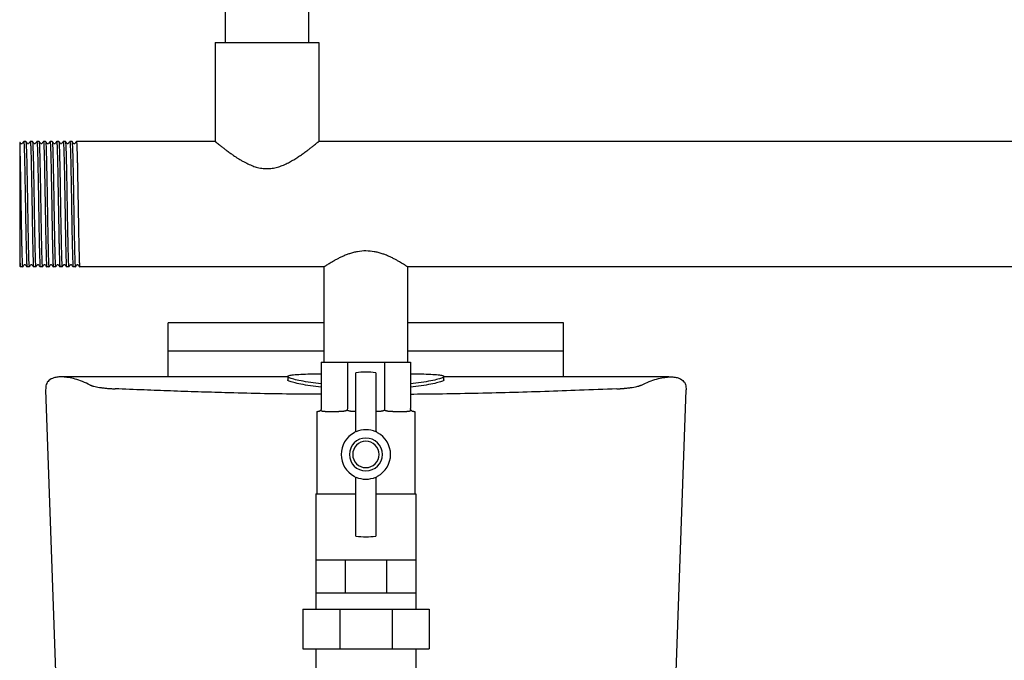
# Model space of a CAD drawing. Header units: millimetres. Extents: x 12 to 1950, y 8 to 888.
# Tile 4 of 8: x 1110 to 1409, y 260 to 454. Entities that reach past the tile are written whole.
import ezdxf

# ---------------------------------------------------------------- set-up
doc = ezdxf.new("R2010")
doc.units = ezdxf.units.MM

msp = doc.modelspace()

# ---------------------------------------------------------------- linework, layer by layer
at = {"color": 7, "linetype": 'Continuous', "lineweight": 25}
for p, q in [((1172.41, 461.26), (1172.41, 447.31)), ((1197.81, 447.31), (1197.81, 461.26)), ((1169.41, 447.31), (1169.41, 417.31)), ((1169.41, 447.31), (1200.81, 447.31)), ((1200.81, 447.31), (1200.81, 417.31)), ((1111.28, 417.3), (1111.29, 417.31)), ((1111.94, 417.3), (1111.29, 417.31)), ((1113.28, 417.3), (1113.29, 417.31)), ((1113.94, 417.3), (1113.29, 417.31)), ((1115.28, 417.3), (1115.29, 417.31)), ((1115.95, 417.3), (1115.29, 417.31)), ((1117.28, 417.3), (1117.29, 417.31)), ((1117.95, 417.3), (1117.29, 417.31)), ((1119.28, 417.3), (1119.29, 417.31)), ((1119.94, 417.3), (1119.29, 417.31)), ((1121.28, 417.3), (1121.29, 417.31)), ((1121.94, 417.3), (1121.29, 417.31)), ((1123.28, 417.3), (1123.29, 417.31)), ((1123.95, 417.3), (1123.29, 417.31)), ((1125.28, 417.3), (1125.29, 417.31)), ((1125.95, 417.3), (1125.29, 417.31)), ((1127.28, 417.3), (1127.29, 417.31)), ((1169.41, 417.31), (1127.29, 417.31)), ((1469.41, 417.31), (1200.81, 417.31)), ((1110.11, 414.51), (1110.11, 382)), ((1110.07, 379.48), (1110.28, 379.21)), ((1110.94, 379.21), (1110.28, 379.21)), ((1110.94, 379.21), (1110.95, 379.21)), ((1112.94, 379.21), (1112.29, 379.21)), ((1112.94, 379.21), (1112.94, 379.21)), ((1114.94, 379.21), (1114.29, 379.21)), ((1114.94, 379.21), (1114.94, 379.21)), ((1116.94, 379.21), (1116.29, 379.21)), ((1116.94, 379.21), (1116.95, 379.21)), ((1118.94, 379.21), (1118.29, 379.21)), ((1118.94, 379.21), (1118.95, 379.21)), ((1120.94, 379.21), (1120.29, 379.21)), ((1120.94, 379.21), (1120.94, 379.21)), ((1122.94, 379.21), (1122.29, 379.21)), ((1122.94, 379.21), (1122.94, 379.21)), ((1124.94, 379.21), (1124.29, 379.21)), ((1124.94, 379.21), (1124.95, 379.21)), ((1126.94, 379.21), (1126.29, 379.21)), ((1126.94, 379.21), (1126.95, 379.21)), ((1202.41, 379.21), (1128.29, 379.21)), ((1202.41, 350.26), (1202.41, 379.21)), ((1502.41, 379.21), (1227.81, 379.21)), ((1227.81, 350.26), (1227.81, 379.21)), ((1202.41, 362.26), (1155.11, 362.26)), ((1155.11, 353.7), (1155.11, 362.26)), ((1275.11, 362.26), (1227.81, 362.26)), ((1275.11, 353.7), (1275.11, 362.26)), ((1155.11, 353.7), (1202.41, 353.7)), ((1227.81, 353.7), (1275.11, 353.7)), ((1201.57, 350.26), (1209.5, 350.26)), ((1201.57, 350.26), (1201.57, 336.26)), ((1209.5, 350.26), (1209.5, 336.26)), ((1209.5, 350.26), (1220.72, 350.26)), ((1220.72, 350.26), (1228.66, 350.26)), ((1220.72, 350.26), (1220.72, 336.26)), ((1228.66, 350.26), (1228.66, 336.26)), ((1212.11, 329.13), (1212.11, 347.07)), ((1218.11, 347.07), (1218.11, 329.13)), ((1191.43, 345.79), (1123.19, 345.79)), ((1191.43, 345.94), (1191.43, 344.94)), ((1238.8, 344.94), (1238.8, 345.94)), ((1307.03, 345.79), (1238.8, 345.79)), ((1117.94, 341.91), (1120.91, 256.26)), ((1309.31, 256.26), (1312.28, 341.91)), ((1200.27, 335.26), (1200.27, 310.26)), ((1200.27, 335.26), (1200.57, 335.26)), ((1202.73, 335.26), (1206.93, 335.26)), ((1223.3, 335.26), (1227.5, 335.26)), ((1229.66, 335.26), (1229.96, 335.26)), ((1229.96, 335.26), (1229.96, 310.26)), ((1212.11, 297.44), (1212.11, 315.38)), ((1218.11, 315.38), (1218.11, 297.44)), ((1199.97, 310.26), (1199.97, 290.26)), ((1199.97, 310.26), (1212.11, 310.26)), ((1218.11, 310.26), (1230.26, 310.26)), ((1230.26, 310.26), (1230.26, 290.26)), ((1199.97, 290.26), (1199.97, 280.26)), ((1199.97, 290.26), (1204.4, 290.26)), ((1204.4, 290.26), (1208.84, 290.26)), ((1208.84, 290.26), (1208.84, 280.26)), ((1208.84, 290.26), (1215.11, 290.26)), ((1215.11, 290.26), (1221.39, 290.26)), ((1221.39, 290.26), (1221.39, 280.26)), ((1221.39, 290.26), (1225.82, 290.26)), ((1225.82, 290.26), (1230.26, 290.26)), ((1230.26, 290.26), (1230.26, 280.26)), ((1199.97, 280.26), (1204.4, 280.26)), ((1199.97, 280.26), (1199.97, 275.26)), ((1204.4, 280.26), (1208.84, 280.26)), ((1208.84, 280.26), (1215.11, 280.26)), ((1215.11, 280.26), (1221.39, 280.26)), ((1221.39, 280.26), (1225.82, 280.26)), ((1225.82, 280.26), (1230.26, 280.26)), ((1230.26, 280.26), (1230.26, 275.26)), ((1195.94, 275.26), (1195.94, 263.26)), ((1195.94, 275.26), (1207.17, 275.26)), ((1207.17, 275.26), (1207.17, 263.26)), ((1207.17, 275.26), (1223.05, 275.26)), ((1223.05, 275.26), (1223.05, 263.26)), ((1223.05, 275.26), (1234.28, 275.26)), ((1234.28, 275.26), (1234.28, 263.26)), ((1195.94, 263.26), (1207.17, 263.26)), ((1199.97, 263.26), (1199.97, 253.26)), ((1207.17, 263.26), (1223.05, 263.26)), ((1223.05, 263.26), (1234.28, 263.26)), ((1230.26, 263.26), (1230.26, 253.26))]:
    msp.add_line(p, q, dxfattribs=at)
for centre, radius, start, end in [((1215.11, 322.26), 25, 83.1079, 96.8921), ((1215.11, 322.26), 7.5, 118.0725, 241.9275), ((1211.11, 329.76), 1, 298.0725, 0), ((1215.11, 322.26), 7.5, 66.4218, 113.5782), ((1219.11, 329.76), 1, 180, 241.9275), ((1215.11, 322.26), 7.5, 298.0725, 61.9275), ((1215.11, 322.26), 5, 90, 270), ((1215.11, 322.26), 4, 90, 270), ((1215.11, 322.26), 5, 270, 90), ((1215.11, 322.26), 4, 270, 90), ((1211.11, 314.76), 1, 0, 61.9275), ((1215.11, 322.26), 7.5, 246.4218, 270), ((1215.11, 322.26), 7.5, 270, 293.5782), ((1219.11, 314.76), 1, 118.0725, 180), ((1215.11, 322.26), 25, 263.1079, 270), ((1215.11, 322.26), 25, 270, 276.8921)]:
    msp.add_arc(centre, radius, start, end, dxfattribs=at)
for points, knots in [([(1110.16, 417.03), (1110.11, 417), (1110.11, 417.01), (1110.11, 416.21), (1110.11, 415.08), (1110.11, 414.51)], [0, 0, 0, 0, 0.235169, 0.618099, 1, 1, 1, 1]), ([(1110.46, 416.63), (1110.38, 416.74), (1110.27, 416.87), (1110.17, 417.01), (1110.16, 417.03)], [0, 0, 0, 0, 0.842014, 1, 1, 1, 1]), ([(1110.76, 416.63), (1110.71, 416.59), (1110.61, 416.52), (1110.51, 416.59), (1110.46, 416.63)], [0, 0, 0, 0, 0.500005, 1, 1, 1, 1]), ([(1111.28, 417.3), (1111.19, 417.19), (1111.02, 416.96), (1110.85, 416.74), (1110.76, 416.63)], [0, 0, 0, 0, 0.500001, 1, 1, 1, 1]), ([(1111.29, 417.31), (1111.31, 417.31), (1111.33, 417.18), (1111.36, 416.81), (1111.37, 416.66), (1111.39, 416.3), (1111.4, 416.1), (1111.43, 415.39), (1111.45, 414.8), (1111.49, 413.4), (1111.52, 412.6), (1111.55, 411.27), (1111.56, 410.81), (1111.58, 409.85), (1111.59, 409.36), (1111.62, 407.82), (1111.64, 406.72), (1111.68, 404.4), (1111.7, 403.19), (1111.75, 400.73), (1111.77, 399.48), (1111.81, 397.03), (1111.83, 395.78), (1111.87, 393.33), (1111.89, 392.11), (1111.93, 389.8), (1111.95, 388.69), (1111.98, 387.15), (1111.99, 386.66), (1112.01, 385.7), (1112.02, 385.24), (1112.06, 383.91), (1112.08, 383.11), (1112.12, 381.71), (1112.14, 381.12), (1112.17, 380.41), (1112.18, 380.21), (1112.2, 379.85), (1112.21, 379.7), (1112.24, 379.33), (1112.26, 379.21), (1112.29, 379.21)], [0, 0, 0, 0, 0.0625, 0.0625, 0.09375, 0.09375, 0.125, 0.125, 0.1875, 0.1875, 0.25, 0.25, 0.28125, 0.28125, 0.3125, 0.3125, 0.375, 0.375, 0.4375, 0.4375, 0.5, 0.5, 0.5625, 0.5625, 0.625, 0.625, 0.6875, 0.6875, 0.71875, 0.71875, 0.75, 0.75, 0.8125, 0.8125, 0.875, 0.875, 0.90625, 0.90625, 0.9375, 0.9375, 1, 1, 1, 1]), ([(1112.46, 416.63), (1112.37, 416.74), (1112.2, 416.97), (1112.03, 417.19), (1111.94, 417.3)], [0, 0, 0, 0, 0.499999, 1, 1, 1, 1]), ([(1111.94, 417.3), (1111.97, 417.13), (1112.02, 416.88), (1112.1, 414.92), (1112.19, 411.89), (1112.27, 407.89), (1112.36, 403.25), (1112.44, 398.26), (1112.52, 393.26), (1112.61, 388.62), (1112.69, 384.62), (1112.77, 381.59), (1112.85, 379.59), (1112.91, 379.33), (1112.94, 379.21)], [0, 0, 0, 0, 0.077192, 0.160646, 0.245114, 0.328408, 0.41276, 0.496536, 0.580312, 0.664663, 0.747957, 0.832425, 0.91588, 1, 1, 1, 1]), ([(1112.76, 416.63), (1112.71, 416.59), (1112.61, 416.52), (1112.51, 416.59), (1112.46, 416.63)], [0, 0, 0, 0, 0.500005, 1, 1, 1, 1]), ([(1113.28, 417.3), (1113.19, 417.19), (1113.02, 416.97), (1112.85, 416.74), (1112.76, 416.63)], [0, 0, 0, 0, 0.500001, 1, 1, 1, 1]), ([(1113.29, 417.31), (1113.31, 417.31), (1113.33, 417.18), (1113.36, 416.81), (1113.37, 416.66), (1113.39, 416.3), (1113.4, 416.1), (1113.43, 415.39), (1113.45, 414.8), (1113.49, 413.4), (1113.52, 412.6), (1113.55, 411.27), (1113.56, 410.81), (1113.58, 409.85), (1113.59, 409.36), (1113.62, 407.82), (1113.64, 406.72), (1113.68, 404.4), (1113.7, 403.19), (1113.75, 400.73), (1113.77, 399.48), (1113.81, 397.03), (1113.83, 395.78), (1113.87, 393.33), (1113.89, 392.11), (1113.93, 389.8), (1113.95, 388.69), (1113.98, 387.15), (1113.99, 386.66), (1114.01, 385.7), (1114.02, 385.24), (1114.06, 383.91), (1114.08, 383.11), (1114.12, 381.71), (1114.14, 381.12), (1114.17, 380.41), (1114.18, 380.21), (1114.2, 379.85), (1114.21, 379.7), (1114.24, 379.33), (1114.26, 379.21), (1114.29, 379.21)], [0, 0, 0, 0, 0.0625, 0.0625, 0.09375, 0.09375, 0.125, 0.125, 0.1875, 0.1875, 0.25, 0.25, 0.28125, 0.28125, 0.3125, 0.3125, 0.375, 0.375, 0.4375, 0.4375, 0.5, 0.5, 0.5625, 0.5625, 0.625, 0.625, 0.6875, 0.6875, 0.71875, 0.71875, 0.75, 0.75, 0.8125, 0.8125, 0.875, 0.875, 0.90625, 0.90625, 0.9375, 0.9375, 1, 1, 1, 1]), ([(1114.46, 416.63), (1114.37, 416.74), (1114.2, 416.97), (1114.03, 417.19), (1113.94, 417.3)], [0, 0, 0, 0, 0.499999, 1, 1, 1, 1]), ([(1113.94, 417.3), (1113.97, 417.14), (1114.02, 416.89), (1114.1, 414.92), (1114.19, 411.89), (1114.27, 407.89), (1114.36, 403.25), (1114.44, 398.26), (1114.52, 393.26), (1114.61, 388.62), (1114.69, 384.62), (1114.77, 381.59), (1114.85, 379.59), (1114.91, 379.33), (1114.94, 379.21)], [0, 0, 0, 0, 0.077831, 0.161228, 0.245638, 0.328874, 0.413167, 0.496885, 0.580603, 0.664896, 0.748132, 0.832541, 0.915938, 1, 1, 1, 1]), ([(1114.76, 416.63), (1114.71, 416.59), (1114.61, 416.52), (1114.51, 416.59), (1114.46, 416.63)], [0, 0, 0, 0, 0.500004, 1, 1, 1, 1]), ([(1115.28, 417.3), (1115.19, 417.19), (1115.02, 416.96), (1114.85, 416.74), (1114.76, 416.63)], [0, 0, 0, 0, 0.500002, 1, 1, 1, 1]), ([(1115.29, 417.31), (1115.31, 417.31), (1115.33, 417.18), (1115.36, 416.81), (1115.37, 416.66), (1115.39, 416.3), (1115.4, 416.1), (1115.43, 415.39), (1115.45, 414.8), (1115.49, 413.4), (1115.52, 412.6), (1115.55, 411.27), (1115.56, 410.81), (1115.58, 409.85), (1115.59, 409.36), (1115.62, 407.82), (1115.64, 406.72), (1115.68, 404.4), (1115.7, 403.19), (1115.75, 400.73), (1115.77, 399.48), (1115.81, 397.03), (1115.83, 395.78), (1115.87, 393.33), (1115.89, 392.11), (1115.93, 389.8), (1115.95, 388.69), (1115.98, 387.15), (1115.99, 386.66), (1116.01, 385.7), (1116.02, 385.24), (1116.06, 383.91), (1116.08, 383.11), (1116.12, 381.71), (1116.14, 381.12), (1116.17, 380.41), (1116.18, 380.21), (1116.2, 379.85), (1116.21, 379.7), (1116.24, 379.33), (1116.26, 379.21), (1116.29, 379.21)], [0, 0, 0, 0, 0.0625, 0.0625, 0.09375, 0.09375, 0.125, 0.125, 0.1875, 0.1875, 0.25, 0.25, 0.28125, 0.28125, 0.3125, 0.3125, 0.375, 0.375, 0.4375, 0.4375, 0.5, 0.5, 0.5625, 0.5625, 0.625, 0.625, 0.6875, 0.6875, 0.71875, 0.71875, 0.75, 0.75, 0.8125, 0.8125, 0.875, 0.875, 0.90625, 0.90625, 0.9375, 0.9375, 1, 1, 1, 1]), ([(1116.46, 416.63), (1116.38, 416.74), (1116.2, 416.96), (1116.03, 417.19), (1115.95, 417.3)], [0, 0, 0, 0, 0.499998, 1, 1, 1, 1]), ([(1115.95, 417.3), (1115.97, 417.13), (1116.02, 416.88), (1116.1, 414.92), (1116.19, 411.89), (1116.27, 407.89), (1116.36, 403.25), (1116.44, 398.26), (1116.52, 393.26), (1116.61, 388.62), (1116.69, 384.62), (1116.77, 381.59), (1116.85, 379.59), (1116.91, 379.33), (1116.94, 379.21)], [0, 0, 0, 0, 0.076808, 0.160298, 0.244801, 0.328129, 0.412516, 0.496326, 0.580137, 0.664524, 0.747852, 0.832355, 0.915845, 1, 1, 1, 1]), ([(1116.76, 416.63), (1116.71, 416.59), (1116.61, 416.52), (1116.51, 416.59), (1116.46, 416.63)], [0, 0, 0, 0, 0.500004, 1, 1, 1, 1]), ([(1117.28, 417.3), (1117.19, 417.19), (1117.02, 416.96), (1116.85, 416.74), (1116.76, 416.63)], [0, 0, 0, 0, 0.500001, 1, 1, 1, 1]), ([(1117.29, 417.31), (1117.31, 417.31), (1117.33, 417.18), (1117.36, 416.81), (1117.37, 416.66), (1117.39, 416.3), (1117.4, 416.1), (1117.43, 415.39), (1117.45, 414.8), (1117.49, 413.4), (1117.52, 412.6), (1117.55, 411.27), (1117.56, 410.81), (1117.58, 409.85), (1117.59, 409.36), (1117.62, 407.82), (1117.64, 406.72), (1117.68, 404.4), (1117.7, 403.19), (1117.75, 400.73), (1117.77, 399.48), (1117.81, 397.03), (1117.83, 395.78), (1117.87, 393.33), (1117.89, 392.11), (1117.93, 389.8), (1117.95, 388.69), (1117.98, 387.15), (1117.99, 386.66), (1118.01, 385.7), (1118.02, 385.24), (1118.06, 383.91), (1118.08, 383.11), (1118.12, 381.71), (1118.14, 381.12), (1118.17, 380.41), (1118.18, 380.21), (1118.2, 379.85), (1118.21, 379.7), (1118.24, 379.33), (1118.26, 379.21), (1118.29, 379.21)], [0, 0, 0, 0, 0.0625, 0.0625, 0.09375, 0.09375, 0.125, 0.125, 0.1875, 0.1875, 0.25, 0.25, 0.28125, 0.28125, 0.3125, 0.3125, 0.375, 0.375, 0.4375, 0.4375, 0.5, 0.5, 0.5625, 0.5625, 0.625, 0.625, 0.6875, 0.6875, 0.71875, 0.71875, 0.75, 0.75, 0.8125, 0.8125, 0.875, 0.875, 0.90625, 0.90625, 0.9375, 0.9375, 1, 1, 1, 1]), ([(1118.46, 416.63), (1118.38, 416.74), (1118.2, 416.96), (1118.03, 417.19), (1117.95, 417.3)], [0, 0, 0, 0, 0.499999, 1, 1, 1, 1]), ([(1117.95, 417.3), (1117.97, 417.12), (1118.02, 416.88), (1118.1, 414.92), (1118.19, 411.89), (1118.27, 407.89), (1118.36, 403.25), (1118.44, 398.26), (1118.52, 393.26), (1118.61, 388.62), (1118.69, 384.62), (1118.77, 381.59), (1118.85, 379.59), (1118.91, 379.33), (1118.94, 379.21)], [0, 0, 0, 0, 0.0762341, 0.1597756, 0.244331, 0.3277111, 0.4121503, 0.4960132, 0.5798761, 0.6643153, 0.7476954, 0.8322508, 0.9157923, 1, 1, 1, 1]), ([(1118.76, 416.63), (1118.71, 416.59), (1118.61, 416.52), (1118.51, 416.59), (1118.46, 416.63)], [0, 0, 0, 0, 0.500003, 1, 1, 1, 1]), ([(1119.28, 417.3), (1119.19, 417.19), (1119.02, 416.97), (1118.85, 416.74), (1118.76, 416.63)], [0, 0, 0, 0, 0.500001, 1, 1, 1, 1]), ([(1119.29, 417.31), (1119.31, 417.31), (1119.33, 417.18), (1119.36, 416.81), (1119.37, 416.66), (1119.39, 416.3), (1119.4, 416.1), (1119.43, 415.39), (1119.45, 414.8), (1119.49, 413.4), (1119.52, 412.6), (1119.55, 411.27), (1119.56, 410.81), (1119.58, 409.85), (1119.59, 409.36), (1119.62, 407.82), (1119.64, 406.72), (1119.68, 404.4), (1119.7, 403.19), (1119.75, 400.73), (1119.77, 399.48), (1119.81, 397.03), (1119.83, 395.78), (1119.87, 393.33), (1119.89, 392.11), (1119.93, 389.8), (1119.95, 388.69), (1119.98, 387.15), (1119.99, 386.66), (1120.01, 385.7), (1120.02, 385.24), (1120.06, 383.91), (1120.08, 383.11), (1120.12, 381.71), (1120.14, 381.12), (1120.17, 380.41), (1120.18, 380.21), (1120.2, 379.85), (1120.21, 379.7), (1120.24, 379.33), (1120.26, 379.21), (1120.29, 379.21)], [0, 0, 0, 0, 0.0625, 0.0625, 0.09375, 0.09375, 0.125, 0.125, 0.1875, 0.1875, 0.25, 0.25, 0.28125, 0.28125, 0.3125, 0.3125, 0.375, 0.375, 0.4375, 0.4375, 0.5, 0.5, 0.5625, 0.5625, 0.625, 0.625, 0.6875, 0.6875, 0.71875, 0.71875, 0.75, 0.75, 0.8125, 0.8125, 0.875, 0.875, 0.90625, 0.90625, 0.9375, 0.9375, 1, 1, 1, 1]), ([(1120.46, 416.63), (1120.37, 416.74), (1120.2, 416.97), (1120.03, 417.19), (1119.94, 417.3)], [0, 0, 0, 0, 0.4999987, 1, 1, 1, 1]), ([(1119.94, 417.3), (1119.97, 417.13), (1120.02, 416.88), (1120.1, 414.92), (1120.19, 411.89), (1120.27, 407.89), (1120.36, 403.25), (1120.44, 398.26), (1120.52, 393.26), (1120.61, 388.62), (1120.69, 384.62), (1120.77, 381.59), (1120.85, 379.59), (1120.91, 379.33), (1120.94, 379.21)], [0, 0, 0, 0, 0.077487, 0.160915, 0.245356, 0.328623, 0.412947, 0.496697, 0.580446, 0.66477, 0.748038, 0.832478, 0.915906, 1, 1, 1, 1]), ([(1120.76, 416.63), (1120.71, 416.59), (1120.61, 416.52), (1120.51, 416.59), (1120.46, 416.63)], [0, 0, 0, 0, 0.500002, 1, 1, 1, 1]), ([(1121.28, 417.3), (1121.19, 417.19), (1121.02, 416.96), (1120.85, 416.74), (1120.76, 416.63)], [0, 0, 0, 0, 0.500002, 1, 1, 1, 1]), ([(1121.29, 417.31), (1121.31, 417.31), (1121.33, 417.18), (1121.36, 416.81), (1121.37, 416.66), (1121.39, 416.3), (1121.4, 416.1), (1121.43, 415.39), (1121.45, 414.8), (1121.49, 413.4), (1121.52, 412.6), (1121.55, 411.27), (1121.56, 410.81), (1121.58, 409.85), (1121.59, 409.36), (1121.62, 407.82), (1121.64, 406.72), (1121.68, 404.4), (1121.7, 403.19), (1121.75, 400.73), (1121.77, 399.48), (1121.81, 397.03), (1121.83, 395.78), (1121.87, 393.33), (1121.89, 392.11), (1121.93, 389.8), (1121.95, 388.69), (1121.98, 387.15), (1121.99, 386.66), (1122.01, 385.7), (1122.02, 385.24), (1122.06, 383.91), (1122.08, 383.11), (1122.12, 381.71), (1122.14, 381.12), (1122.17, 380.41), (1122.18, 380.21), (1122.2, 379.85), (1122.21, 379.7), (1122.24, 379.33), (1122.26, 379.21), (1122.29, 379.21)], [0, 0, 0, 0, 0.0625, 0.0625, 0.09375, 0.09375, 0.125, 0.125, 0.1875, 0.1875, 0.25, 0.25, 0.28125, 0.28125, 0.3125, 0.3125, 0.375, 0.375, 0.4375, 0.4375, 0.5, 0.5, 0.5625, 0.5625, 0.625, 0.625, 0.6875, 0.6875, 0.71875, 0.71875, 0.75, 0.75, 0.8125, 0.8125, 0.875, 0.875, 0.90625, 0.90625, 0.9375, 0.9375, 1, 1, 1, 1]), ([(1122.46, 416.63), (1122.37, 416.74), (1122.2, 416.97), (1122.03, 417.19), (1121.94, 417.3)], [0, 0, 0, 0, 0.499999, 1, 1, 1, 1]), ([(1121.94, 417.3), (1121.97, 417.14), (1122.02, 416.89), (1122.1, 414.92), (1122.19, 411.89), (1122.27, 407.89), (1122.36, 403.25), (1122.44, 398.26), (1122.52, 393.26), (1122.61, 388.62), (1122.69, 384.62), (1122.77, 381.59), (1122.85, 379.59), (1122.91, 379.33), (1122.94, 379.21)], [0, 0, 0, 0, 0.077709, 0.161117, 0.245537, 0.328784, 0.413089, 0.496818, 0.580547, 0.664851, 0.748098, 0.832519, 0.915927, 1, 1, 1, 1]), ([(1122.76, 416.63), (1122.71, 416.59), (1122.61, 416.52), (1122.51, 416.59), (1122.46, 416.63)], [0, 0, 0, 0, 0.500002, 1, 1, 1, 1]), ([(1123.28, 417.3), (1123.19, 417.19), (1123.02, 416.97), (1122.85, 416.74), (1122.76, 416.63)], [0, 0, 0, 0, 0.500001, 1, 1, 1, 1]), ([(1123.29, 417.31), (1123.31, 417.31), (1123.33, 417.18), (1123.36, 416.81), (1123.37, 416.66), (1123.39, 416.3), (1123.4, 416.1), (1123.43, 415.39), (1123.45, 414.8), (1123.49, 413.4), (1123.52, 412.6), (1123.55, 411.27), (1123.56, 410.81), (1123.58, 409.85), (1123.59, 409.36), (1123.62, 407.82), (1123.64, 406.72), (1123.68, 404.4), (1123.7, 403.19), (1123.75, 400.73), (1123.77, 399.48), (1123.81, 397.03), (1123.83, 395.78), (1123.87, 393.33), (1123.89, 392.11), (1123.93, 389.8), (1123.95, 388.69), (1123.98, 387.15), (1123.99, 386.66), (1124.01, 385.7), (1124.02, 385.24), (1124.06, 383.91), (1124.08, 383.11), (1124.12, 381.71), (1124.14, 381.12), (1124.17, 380.41), (1124.18, 380.21), (1124.2, 379.85), (1124.21, 379.7), (1124.24, 379.33), (1124.26, 379.21), (1124.29, 379.21)], [0, 0, 0, 0, 0.0625, 0.0625, 0.09375, 0.09375, 0.125, 0.125, 0.1875, 0.1875, 0.25, 0.25, 0.28125, 0.28125, 0.3125, 0.3125, 0.375, 0.375, 0.4375, 0.4375, 0.5, 0.5, 0.5625, 0.5625, 0.625, 0.625, 0.6875, 0.6875, 0.71875, 0.71875, 0.75, 0.75, 0.8125, 0.8125, 0.875, 0.875, 0.90625, 0.90625, 0.9375, 0.9375, 1, 1, 1, 1]), ([(1124.46, 416.63), (1124.38, 416.74), (1124.2, 416.96), (1124.03, 417.19), (1123.95, 417.3)], [0, 0, 0, 0, 0.4999985, 1, 1, 1, 1]), ([(1123.95, 417.3), (1123.97, 417.13), (1124.02, 416.88), (1124.1, 414.92), (1124.19, 411.89), (1124.27, 407.89), (1124.36, 403.25), (1124.44, 398.26), (1124.52, 393.26), (1124.61, 388.62), (1124.69, 384.62), (1124.77, 381.59), (1124.85, 379.59), (1124.91, 379.33), (1124.94, 379.21)], [0, 0, 0, 0, 0.076597, 0.160106, 0.244628, 0.327976, 0.412381, 0.496211, 0.580041, 0.664447, 0.747795, 0.832317, 0.915825, 1, 1, 1, 1]), ([(1124.76, 416.63), (1124.75, 416.61), (1124.71, 416.57), (1124.61, 416.55), (1124.52, 416.57), (1124.48, 416.61), (1124.46, 416.63)], [0, 0, 0, 0, 0.2480709, 0.5000011, 0.7519308, 1, 1, 1, 1]), ([(1125.28, 417.3), (1125.19, 417.19), (1125.02, 416.97), (1124.85, 416.74), (1124.76, 416.63)], [0, 0, 0, 0, 0.500002, 1, 1, 1, 1]), ([(1125.29, 417.31), (1125.31, 417.31), (1125.33, 417.18), (1125.36, 416.81), (1125.37, 416.66), (1125.39, 416.3), (1125.4, 416.1), (1125.43, 415.39), (1125.45, 414.8), (1125.49, 413.4), (1125.52, 412.6), (1125.55, 411.27), (1125.56, 410.81), (1125.58, 409.85), (1125.59, 409.36), (1125.62, 407.82), (1125.64, 406.72), (1125.68, 404.4), (1125.7, 403.19), (1125.75, 400.73), (1125.77, 399.48), (1125.81, 397.03), (1125.83, 395.78), (1125.87, 393.33), (1125.89, 392.11), (1125.93, 389.8), (1125.95, 388.69), (1125.98, 387.15), (1125.99, 386.66), (1126.01, 385.7), (1126.02, 385.24), (1126.06, 383.91), (1126.08, 383.11), (1126.12, 381.71), (1126.14, 381.12), (1126.17, 380.41), (1126.18, 380.21), (1126.2, 379.85), (1126.21, 379.7), (1126.24, 379.33), (1126.26, 379.21), (1126.29, 379.21)], [0, 0, 0, 0, 0.0625, 0.0625, 0.09375, 0.09375, 0.125, 0.125, 0.1875, 0.1875, 0.25, 0.25, 0.28125, 0.28125, 0.3125, 0.3125, 0.375, 0.375, 0.4375, 0.4375, 0.5, 0.5, 0.5625, 0.5625, 0.625, 0.625, 0.6875, 0.6875, 0.71875, 0.71875, 0.75, 0.75, 0.8125, 0.8125, 0.875, 0.875, 0.90625, 0.90625, 0.9375, 0.9375, 1, 1, 1, 1]), ([(1126.46, 416.63), (1126.38, 416.74), (1126.2, 416.96), (1126.03, 417.19), (1125.95, 417.3)], [0, 0, 0, 0, 0.4999987, 1, 1, 1, 1]), ([(1125.95, 417.3), (1125.97, 417.13), (1126.02, 416.88), (1126.1, 414.92), (1126.19, 411.89), (1126.27, 407.89), (1126.36, 403.25), (1126.44, 398.26), (1126.52, 393.26), (1126.61, 388.62), (1126.69, 384.62), (1126.77, 381.59), (1126.85, 379.59), (1126.91, 379.33), (1126.94, 379.21)], [0, 0, 0, 0, 0.076342, 0.159873, 0.244419, 0.327789, 0.412219, 0.496072, 0.579925, 0.664354, 0.747725, 0.83227, 0.915802, 1, 1, 1, 1]), ([(1126.76, 416.63), (1126.75, 416.61), (1126.71, 416.57), (1126.61, 416.55), (1126.52, 416.57), (1126.48, 416.61), (1126.46, 416.63)], [0, 0, 0, 0, 0.2480647, 0.5000005, 0.7519361, 1, 1, 1, 1]), ([(1127.28, 417.3), (1127.19, 417.19), (1127.02, 416.96), (1126.85, 416.74), (1126.76, 416.63)], [0, 0, 0, 0, 0.500001, 1, 1, 1, 1]), ([(1127.29, 417.31), (1127.31, 417.31), (1127.33, 417.18), (1127.36, 416.81), (1127.37, 416.66), (1127.39, 416.3), (1127.4, 416.1), (1127.43, 415.39), (1127.45, 414.8), (1127.49, 413.4), (1127.52, 412.6), (1127.55, 411.27), (1127.56, 410.81), (1127.58, 409.85), (1127.59, 409.36), (1127.62, 407.82), (1127.64, 406.72), (1127.68, 404.4), (1127.7, 403.19), (1127.75, 400.73), (1127.77, 399.48), (1127.81, 397.03), (1127.83, 395.78), (1127.87, 393.33), (1127.89, 392.11), (1127.93, 389.8), (1127.95, 388.69), (1127.98, 387.15), (1127.99, 386.66), (1128.01, 385.7), (1128.02, 385.24), (1128.06, 383.91), (1128.08, 383.11), (1128.12, 381.71), (1128.14, 381.12), (1128.17, 380.41), (1128.18, 380.21), (1128.2, 379.85), (1128.21, 379.7), (1128.24, 379.33), (1128.26, 379.21), (1128.29, 379.21)], [0, 0, 0, 0, 0.0625, 0.0625, 0.09375, 0.09375, 0.125, 0.125, 0.1875, 0.1875, 0.25, 0.25, 0.28125, 0.28125, 0.3125, 0.3125, 0.375, 0.375, 0.4375, 0.4375, 0.5, 0.5, 0.5625, 0.5625, 0.625, 0.625, 0.6875, 0.6875, 0.71875, 0.71875, 0.75, 0.75, 0.8125, 0.8125, 0.875, 0.875, 0.90625, 0.90625, 0.9375, 0.9375, 1, 1, 1, 1]), ([(1169.41, 417.31), (1169.41, 417.3), (1169.41, 417.3), (1169.43, 417.29), (1169.45, 417.28), (1169.48, 417.25), (1169.52, 417.22), (1169.56, 417.18), (1169.62, 417.14), (1169.68, 417.09), (1169.83, 416.96), (1170.14, 416.71), (1170.69, 416.26), (1171.39, 415.71), (1172.18, 415.1), (1173.09, 414.4), (1174, 413.74), (1175.1, 412.96), (1176.16, 412.26), (1177.26, 411.59), (1178.12, 411.11), (1179.16, 410.56), (1180.38, 410.01), (1181.91, 409.48), (1183.47, 409.13), (1185.1, 409), (1186.73, 409.13), (1188.29, 409.47), (1189.82, 410), (1191.24, 410.65), (1192.6, 411.38), (1193.64, 412.01), (1194.43, 412.51), (1195.01, 412.89), (1195.56, 413.27), (1196.29, 413.79), (1197.13, 414.4), (1198.04, 415.09), (1198.83, 415.71), (1199.53, 416.26), (1200.08, 416.71), (1200.41, 416.98), (1200.6, 417.13), (1200.69, 417.21), (1200.76, 417.26), (1200.8, 417.3), (1200.81, 417.3), (1200.81, 417.31)], [0, 0, 0, 0, 0.006876, 0.013767, 0.020673, 0.027598, 0.034544, 0.041514, 0.048509, 0.055533, 0.062588, 0.093241, 0.125188, 0.155394, 0.187759, 0.216897, 0.249986, 0.273278, 0.312441, 0.335737, 0.356441, 0.374559, 0.407918, 0.437124, 0.469357, 0.499827, 0.530257, 0.56243, 0.591637, 0.624986, 0.656267, 0.687359, 0.702918, 0.718497, 0.734027, 0.749859, 0.782918, 0.812029, 0.844326, 0.874473, 0.906365, 0.936966, 0.949734, 0.962407, 0.975, 0.987526, 1, 1, 1, 1]), ([(1110.11, 414.51), (1110.13, 413.97), (1110.15, 413.36), (1110.18, 412.01), (1110.2, 411.27), (1110.22, 410.09), (1110.23, 409.69), (1110.25, 408.86), (1110.26, 408.44), (1110.28, 407.11), (1110.3, 406.18), (1110.34, 404.25), (1110.35, 403.26), (1110.39, 401.23), (1110.41, 400.21), (1110.43, 398.68), (1110.44, 398.17), (1110.46, 397.16), (1110.46, 396.65), (1110.49, 395.12), (1110.51, 394.1), (1110.54, 392.1), (1110.56, 391.12), (1110.6, 389.25), (1110.61, 388.36), (1110.64, 387.1), (1110.65, 386.69), (1110.66, 385.9), (1110.67, 385.51), (1110.7, 384.39), (1110.71, 383.7), (1110.75, 382.44), (1110.77, 381.89), (1110.8, 380.92), (1110.82, 380.52), (1110.84, 380.03), (1110.85, 379.89), (1110.87, 379.65), (1110.88, 379.54), (1110.9, 379.29), (1110.92, 379.21), (1110.94, 379.21)], [0, 0, 0, 0, 0.0625, 0.0625, 0.125, 0.125, 0.15625, 0.15625, 0.1875, 0.1875, 0.25, 0.25, 0.3125, 0.3125, 0.375, 0.375, 0.40625, 0.40625, 0.4375, 0.4375, 0.5, 0.5, 0.5625, 0.5625, 0.625, 0.625, 0.65625, 0.65625, 0.6875, 0.6875, 0.75, 0.75, 0.8125, 0.8125, 0.875, 0.875, 0.90625, 0.90625, 0.9375, 0.9375, 1, 1, 1, 1]), ([(1227.81, 379.21), (1227.81, 379.21), (1227.81, 379.21), (1227.8, 379.22), (1227.78, 379.23), (1227.75, 379.25), (1227.71, 379.27), (1227.67, 379.3), (1227.62, 379.34), (1227.5, 379.41), (1227.26, 379.57), (1226.83, 379.85), (1226.28, 380.19), (1225.66, 380.57), (1224.92, 381), (1224.11, 381.45), (1223.19, 381.93), (1222.19, 382.4), (1221.15, 382.83), (1220.03, 383.24), (1218.9, 383.58), (1217.26, 383.93), (1215.13, 384.14), (1212.99, 383.94), (1211.36, 383.58), (1210.21, 383.25), (1209.08, 382.84), (1208.04, 382.4), (1207.04, 381.93), (1206.12, 381.45), (1205.31, 381), (1204.57, 380.57), (1203.95, 380.19), (1203.4, 379.85), (1202.97, 379.57), (1202.7, 379.4), (1202.55, 379.3), (1202.47, 379.25), (1202.42, 379.21), (1202.42, 379.21), (1202.41, 379.21)], [0, 0, 0, 0, 0.007713, 0.015445, 0.023201, 0.03098, 0.038787, 0.046622, 0.054488, 0.062387, 0.093031, 0.124984, 0.154997, 0.187465, 0.215862, 0.24992, 0.281202, 0.312515, 0.346072, 0.37462, 0.407258, 0.437247, 0.499736, 0.562006, 0.592025, 0.624681, 0.653498, 0.687401, 0.718648, 0.750063, 0.784024, 0.812345, 0.844892, 0.874972, 0.906835, 0.937398, 0.953218, 0.968914, 0.984502, 1, 1, 1, 1]), ([(1110.11, 382), (1110.11, 381.43), (1110.11, 380.3), (1110.11, 379.5), (1110.11, 379.51), (1110.07, 379.48)], [0, 0, 0, 0, 0.383723, 0.764512, 1, 1, 1, 1]), ([(1110.11, 382), (1110.13, 381.53), (1110.16, 380.59), (1110.21, 379.53), (1110.25, 379.36), (1110.28, 379.21)], [0, 0, 0, 0, 0.293686, 0.583709, 1, 1, 1, 1]), ([(1110.95, 379.21), (1111.03, 379.32), (1111.2, 379.55), (1111.38, 379.77), (1111.46, 379.88)], [0, 0, 0, 0, 0.500001, 1, 1, 1, 1]), ([(1111.46, 379.88), (1111.51, 379.92), (1111.61, 379.99), (1111.71, 379.92), (1111.76, 379.88)], [0, 0, 0, 0, 0.4999952, 1, 1, 1, 1]), ([(1111.76, 379.88), (1111.85, 379.77), (1112.02, 379.55), (1112.19, 379.32), (1112.28, 379.21)], [0, 0, 0, 0, 0.499999, 1, 1, 1, 1]), ([(1112.94, 379.21), (1113.03, 379.32), (1113.2, 379.54), (1113.37, 379.77), (1113.46, 379.88)], [0, 0, 0, 0, 0.500001, 1, 1, 1, 1]), ([(1113.46, 379.88), (1113.51, 379.92), (1113.61, 379.99), (1113.71, 379.92), (1113.76, 379.88)], [0, 0, 0, 0, 0.499996, 1, 1, 1, 1]), ([(1113.76, 379.88), (1113.85, 379.77), (1114.02, 379.54), (1114.19, 379.32), (1114.28, 379.21)], [0, 0, 0, 0, 0.499999, 1, 1, 1, 1]), ([(1114.94, 379.21), (1115.03, 379.32), (1115.2, 379.55), (1115.37, 379.77), (1115.46, 379.88)], [0, 0, 0, 0, 0.500002, 1, 1, 1, 1]), ([(1115.46, 379.88), (1115.51, 379.92), (1115.61, 379.99), (1115.71, 379.92), (1115.76, 379.88)], [0, 0, 0, 0, 0.499996, 1, 1, 1, 1]), ([(1115.76, 379.88), (1115.85, 379.77), (1116.02, 379.55), (1116.19, 379.32), (1116.28, 379.21)], [0, 0, 0, 0, 0.499999, 1, 1, 1, 1]), ([(1116.95, 379.21), (1117.03, 379.32), (1117.2, 379.55), (1117.38, 379.77), (1117.46, 379.88)], [0, 0, 0, 0, 0.500001, 1, 1, 1, 1]), ([(1117.46, 379.88), (1117.51, 379.92), (1117.61, 379.99), (1117.71, 379.92), (1117.76, 379.88)], [0, 0, 0, 0, 0.499997, 1, 1, 1, 1]), ([(1117.76, 379.88), (1117.85, 379.77), (1118.02, 379.54), (1118.19, 379.32), (1118.28, 379.21)], [0, 0, 0, 0, 0.499999, 1, 1, 1, 1]), ([(1118.95, 379.21), (1119.03, 379.32), (1119.2, 379.55), (1119.38, 379.77), (1119.46, 379.88)], [0, 0, 0, 0, 0.500001, 1, 1, 1, 1]), ([(1119.46, 379.88), (1119.51, 379.92), (1119.61, 379.99), (1119.71, 379.92), (1119.76, 379.88)], [0, 0, 0, 0, 0.499997, 1, 1, 1, 1]), ([(1119.76, 379.88), (1119.85, 379.77), (1120.02, 379.55), (1120.19, 379.32), (1120.28, 379.21)], [0, 0, 0, 0, 0.499998, 1, 1, 1, 1]), ([(1120.94, 379.21), (1121.03, 379.32), (1121.2, 379.54), (1121.37, 379.77), (1121.46, 379.88)], [0, 0, 0, 0, 0.500001, 1, 1, 1, 1]), ([(1121.46, 379.88), (1121.51, 379.92), (1121.61, 379.99), (1121.71, 379.92), (1121.76, 379.88)], [0, 0, 0, 0, 0.499998, 1, 1, 1, 1]), ([(1121.76, 379.88), (1121.85, 379.77), (1122.02, 379.55), (1122.19, 379.32), (1122.28, 379.21)], [0, 0, 0, 0, 0.4999986, 1, 1, 1, 1]), ([(1122.94, 379.21), (1123.03, 379.32), (1123.2, 379.55), (1123.37, 379.77), (1123.46, 379.88)], [0, 0, 0, 0, 0.5000015, 1, 1, 1, 1]), ([(1123.46, 379.88), (1123.48, 379.9), (1123.52, 379.94), (1123.61, 379.96), (1123.71, 379.94), (1123.75, 379.9), (1123.76, 379.88)], [0, 0, 0, 0, 0.248074, 0.499999, 0.751924, 1, 1, 1, 1]), ([(1123.76, 379.88), (1123.85, 379.77), (1124.02, 379.54), (1124.19, 379.32), (1124.28, 379.21)], [0, 0, 0, 0, 0.499999, 1, 1, 1, 1]), ([(1124.95, 379.21), (1125.03, 379.32), (1125.2, 379.55), (1125.38, 379.77), (1125.46, 379.88)], [0, 0, 0, 0, 0.5000015, 1, 1, 1, 1]), ([(1125.46, 379.88), (1125.48, 379.9), (1125.52, 379.94), (1125.61, 379.96), (1125.71, 379.94), (1125.75, 379.9), (1125.76, 379.88)], [0, 0, 0, 0, 0.248066, 0.499999, 0.751933, 1, 1, 1, 1]), ([(1125.76, 379.88), (1125.85, 379.77), (1126.02, 379.55), (1126.19, 379.32), (1126.28, 379.21)], [0, 0, 0, 0, 0.4999985, 1, 1, 1, 1]), ([(1126.95, 379.21), (1127.03, 379.32), (1127.2, 379.55), (1127.37, 379.77), (1127.46, 379.88)], [0, 0, 0, 0, 0.500001, 1, 1, 1, 1]), ([(1127.46, 379.88), (1127.48, 379.9), (1127.52, 379.94), (1127.61, 379.96), (1127.71, 379.94), (1127.75, 379.9), (1127.76, 379.88)], [0, 0, 0, 0, 0.248063, 0.5, 0.751937, 1, 1, 1, 1]), ([(1127.76, 379.88), (1127.85, 379.77), (1128.02, 379.55), (1128.19, 379.32), (1128.28, 379.21)], [0, 0, 0, 0, 0.499999, 1, 1, 1, 1]), ([(1201.57, 343.68), (1200.46, 343.81), (1198.12, 344.11), (1195.32, 344.6), (1193.1, 345.1), (1191.74, 345.56), (1191.27, 345.94), (1191.72, 346.25), (1193.06, 346.48), (1195.26, 346.63), (1198.09, 346.72), (1200.45, 346.75), (1201.57, 346.76)], [0, 0, 0, 0, 0.091316, 0.193385, 0.295378, 0.397592, 0.499424, 0.60179, 0.703562, 0.805878, 0.907899, 1, 1, 1, 1]), ([(1228.66, 346.76), (1229.77, 346.75), (1232.12, 346.72), (1234.94, 346.63), (1237.15, 346.48), (1238.5, 346.25), (1238.95, 345.95), (1238.49, 345.56), (1237.13, 345.11), (1234.92, 344.61), (1232.11, 344.11), (1229.76, 343.81), (1228.66, 343.68)], [0, 0, 0, 0, 0.091304, 0.193677, 0.295462, 0.39778, 0.499811, 0.601847, 0.704168, 0.805963, 0.908338, 1, 1, 1, 1]), ([(1131.49, 343.34), (1130.69, 343.71), (1129.06, 344.47), (1126.84, 345.19), (1124.84, 345.64), (1123.09, 345.83), (1121.6, 345.79), (1120.12, 345.5), (1118.86, 344.8), (1118.01, 343.61), (1117.96, 342.47), (1117.94, 341.91)], [0, 0, 0, 0, 0.089077, 0.184285, 0.281478, 0.373787, 0.469109, 0.563681, 0.712194, 0.861097, 1, 1, 1, 1]), ([(1201.57, 342.68), (1200.45, 342.82), (1198.11, 343.11), (1195.31, 343.61), (1193.07, 344.11), (1191.81, 344.55), (1191.28, 344.83), (1191.43, 344.93), (1191.43, 344.94)], [0, 0, 0, 0, 0.183691, 0.387632, 0.59056, 0.794671, 0.997628, 1, 1, 1, 1]), ([(1238.8, 344.94), (1238.8, 344.93), (1238.95, 344.83), (1238.42, 344.55), (1237.15, 344.11), (1234.92, 343.61), (1232.11, 343.11), (1229.76, 342.81), (1228.66, 342.68)], [0, 0, 0, 0, 0.002036, 0.205615, 0.409763, 0.612862, 0.817119, 1, 1, 1, 1]), ([(1298.74, 343.34), (1299.53, 343.71), (1301.17, 344.47), (1303.38, 345.19), (1305.38, 345.64), (1307.13, 345.83), (1308.62, 345.79), (1310.11, 345.5), (1311.37, 344.8), (1312.21, 343.61), (1312.26, 342.47), (1312.28, 341.91)], [0, 0, 0, 0, 0.089079, 0.184286, 0.281479, 0.37379, 0.469111, 0.563683, 0.712196, 0.861101, 1, 1, 1, 1]), ([(1131.49, 343.34), (1131.51, 343.33), (1131.57, 343.3), (1131.67, 343.26), (1131.77, 343.22), (1131.88, 343.18), (1132, 343.13), (1132.13, 343.09), (1132.26, 343.05), (1132.41, 343.01), (1132.74, 342.93), (1133.31, 342.8), (1134.24, 342.63), (1135.29, 342.48), (1136.21, 342.38), (1136.95, 342.31), (1137.45, 342.28), (1137.96, 342.24), (1138.48, 342.21), (1138.83, 342.2), (1139.01, 342.19)], [0, 0, 0, 0, 0.02789, 0.055681, 0.0834, 0.111073, 0.138726, 0.166387, 0.194083, 0.221839, 0.249681, 0.374933, 0.499623, 0.625112, 0.74969, 0.800178, 0.850295, 0.900201, 0.950051, 1, 1, 1, 1]), ([(1201.57, 340.53), (1198.95, 340.54), (1189.17, 340.59), (1176.71, 340.88), (1164.11, 341.25), (1155.94, 341.53), (1147.53, 341.85), (1141.94, 342.07), (1139.01, 342.19)], [0, 0, 0, 0, 0.124497, 0.464254, 0.594352, 0.728394, 0.857297, 1, 1, 1, 1]), ([(1291.22, 342.19), (1287.45, 342.04), (1280.2, 341.75), (1269.36, 341.36), (1258.68, 341.02), (1247.87, 340.77), (1237.83, 340.59), (1231.42, 340.53), (1228.66, 340.5)], [0, 0, 0, 0, 0.183129, 0.351992, 0.522053, 0.695302, 0.868473, 1, 1, 1, 1]), ([(1291.22, 342.19), (1291.32, 342.19), (1291.51, 342.2), (1291.8, 342.22), (1292.09, 342.23), (1292.38, 342.25), (1292.66, 342.27), (1292.94, 342.29), (1293.22, 342.31), (1293.49, 342.33), (1294.07, 342.39), (1294.93, 342.48), (1295.98, 342.63), (1296.91, 342.79), (1297.53, 342.94), (1297.93, 343.04), (1298.18, 343.12), (1298.39, 343.19), (1298.58, 343.27), (1298.69, 343.31), (1298.74, 343.34)], [0, 0, 0, 0, 0.027693, 0.055336, 0.082955, 0.110577, 0.138228, 0.165934, 0.193722, 0.221619, 0.249653, 0.37413, 0.499566, 0.624285, 0.749617, 0.799804, 0.849779, 0.899699, 0.94972, 1, 1, 1, 1]), ([(1201.4, 335.7), (1201.38, 335.68), (1201.35, 335.64), (1201.31, 335.58), (1201.26, 335.53), (1201.21, 335.49), (1201.15, 335.44), (1201.1, 335.41), (1201.04, 335.37), (1200.98, 335.35), (1200.88, 335.3), (1200.73, 335.26), (1200.62, 335.26), (1200.57, 335.26)], [0, 0, 0, 0, 0.043558, 0.089834, 0.139001, 0.191204, 0.246563, 0.305179, 0.367139, 0.432513, 0.501363, 0.727535, 1, 1, 1, 1]), ([(1201.57, 336.26), (1201.57, 336.16), (1201.55, 336.06), (1201.49, 335.87), (1201.45, 335.78), (1201.4, 335.7)], [0, 0, 0, 0, 0.5, 0.5, 1, 1, 1, 1]), ([(1202.73, 335.26), (1202.67, 335.26), (1202.55, 335.26), (1202.39, 335.26), (1202.24, 335.28), (1202.11, 335.3), (1201.97, 335.32), (1201.83, 335.36), (1201.7, 335.43), (1201.58, 335.5), (1201.48, 335.59), (1201.42, 335.66), (1201.4, 335.7)], [0, 0, 0, 0, 0.11467, 0.22187, 0.321639, 0.414022, 0.49908, 0.620392, 0.730617, 0.830194, 0.919716, 1, 1, 1, 1]), ([(1209.43, 335.7), (1209.4, 335.68), (1209.33, 335.64), (1209.21, 335.58), (1209.09, 335.53), (1208.96, 335.49), (1208.82, 335.44), (1208.67, 335.41), (1208.51, 335.37), (1208.34, 335.35), (1208.03, 335.3), (1207.56, 335.26), (1207.15, 335.26), (1206.93, 335.26)], [0, 0, 0, 0, 0.0435581, 0.0898342, 0.1390013, 0.191204, 0.246563, 0.3051795, 0.3671387, 0.4325128, 0.5013633, 0.7275355, 1, 1, 1, 1]), ([(1209.5, 336.26), (1209.5, 336.16), (1209.5, 336.06), (1209.47, 335.87), (1209.45, 335.78), (1209.43, 335.7)], [0, 0, 0, 0, 0.5, 0.5, 1, 1, 1, 1]), ([(1212.14, 335.26), (1212.03, 335.26), (1211.82, 335.26), (1211.52, 335.26), (1211.24, 335.28), (1210.98, 335.3), (1210.71, 335.32), (1210.42, 335.36), (1210.12, 335.43), (1209.86, 335.5), (1209.63, 335.59), (1209.49, 335.66), (1209.43, 335.7)], [0, 0, 0, 0, 0.1146702, 0.2218705, 0.3216387, 0.4140221, 0.4990801, 0.6203915, 0.7306171, 0.8301942, 0.9197163, 1, 1, 1, 1]), ([(1220.79, 335.7), (1220.76, 335.68), (1220.69, 335.64), (1220.57, 335.58), (1220.45, 335.53), (1220.31, 335.49), (1220.17, 335.44), (1220.01, 335.41), (1219.84, 335.37), (1219.67, 335.35), (1219.34, 335.3), (1218.81, 335.26), (1218.34, 335.26), (1218.08, 335.26)], [0, 0, 0, 0, 0.043558, 0.089834, 0.139001, 0.191204, 0.246563, 0.305179, 0.367139, 0.432513, 0.501363, 0.727535, 1, 1, 1, 1]), ([(1220.72, 336.26), (1220.72, 336.16), (1220.73, 336.06), (1220.75, 335.87), (1220.77, 335.78), (1220.79, 335.7)], [0, 0, 0, 0, 0.5, 0.5, 1, 1, 1, 1]), ([(1223.3, 335.26), (1223.2, 335.26), (1223.02, 335.26), (1222.76, 335.26), (1222.51, 335.28), (1222.28, 335.3), (1222.02, 335.32), (1221.75, 335.36), (1221.47, 335.43), (1221.22, 335.5), (1220.99, 335.59), (1220.86, 335.66), (1220.79, 335.7)], [0, 0, 0, 0, 0.11467, 0.22187, 0.321639, 0.414022, 0.49908, 0.620392, 0.730617, 0.830194, 0.919716, 1, 1, 1, 1]), ([(1228.83, 335.7), (1228.81, 335.68), (1228.78, 335.64), (1228.73, 335.58), (1228.68, 335.53), (1228.62, 335.49), (1228.56, 335.44), (1228.49, 335.41), (1228.41, 335.37), (1228.32, 335.35), (1228.16, 335.3), (1227.9, 335.26), (1227.64, 335.26), (1227.5, 335.26)], [0, 0, 0, 0, 0.043558, 0.089834, 0.139001, 0.191204, 0.246563, 0.305179, 0.367139, 0.432513, 0.501363, 0.727535, 1, 1, 1, 1]), ([(1228.83, 335.7), (1228.77, 335.78), (1228.73, 335.87), (1228.67, 336.06), (1228.66, 336.16), (1228.66, 336.26)], [0, 0, 0, 0, 0.5, 0.5, 1, 1, 1, 1]), ([(1229.66, 335.26), (1229.63, 335.26), (1229.59, 335.26), (1229.52, 335.26), (1229.44, 335.28), (1229.37, 335.3), (1229.29, 335.32), (1229.2, 335.36), (1229.09, 335.43), (1229, 335.5), (1228.91, 335.59), (1228.85, 335.66), (1228.83, 335.7)], [0, 0, 0, 0, 0.11467, 0.22187, 0.321639, 0.414022, 0.49908, 0.620392, 0.730617, 0.830194, 0.919716, 1, 1, 1, 1])]:
    msp.add_open_spline(points, degree=3, knots=knots, dxfattribs=at)
for points in [[(1155.11, 345.78), (1155.11, 348.82), (1155.11, 351.45), (1155.11, 353.7)], [(1275.11, 345.78), (1275.11, 348.82), (1275.11, 351.45), (1275.11, 353.7)]]:
    msp.add_open_spline(points, degree=3, dxfattribs=at)

doc.saveas('drawing.dxf')
